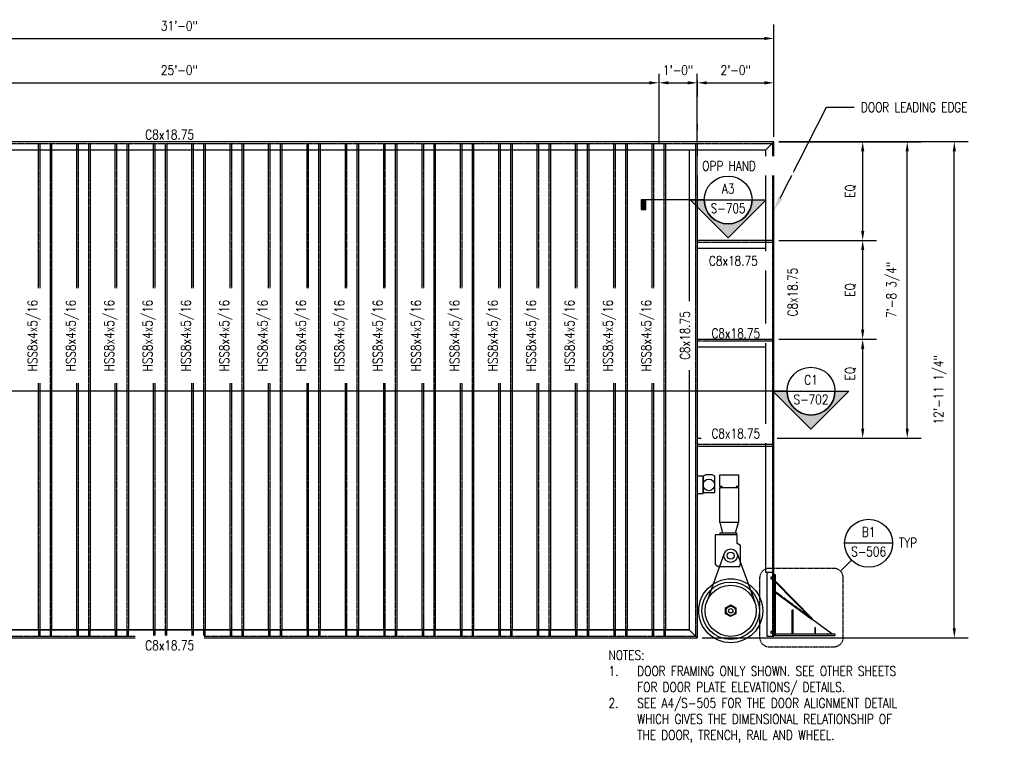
# Model space of a CAD drawing. Header units: inches. Extents: x -1492 to 2382, y 58 to 289.
# Tile 3 of 4: x 238 to 546, y 58 to 289. Entities that reach past the tile are written whole.
import ezdxf
from ezdxf import colors
from ezdxf.entities.mleader import LeaderData, LeaderLine
from ezdxf.enums import TextEntityAlignment as Align
from ezdxf.math import Vec2, Vec3

# ---------------------------------------------------------------- set-up
doc = ezdxf.new("R2010")
doc.units = ezdxf.units.IN
doc.header["$MEASUREMENT"] = 0
doc.linetypes.add('HIDDEN', pattern=[0.375, 0.25, -0.125])
doc.linetypes.add('Hidden 3_32_', pattern=[0.140625, 0.09375, -0.046875])
for name, color, linetype in [('A-ANNO-DIMS', 1, 'Continuous'), ('A-ANNO-SYMB', 2, 'Continuous'), ('A-ANNO-SYMB-HDLN', 2, 'HIDDEN'), ('A-DETL-HDLN', 1, 'Hidden 3_32_'), ('A-DETL-MEDM', 3, 'Continuous'), ('A-DETL-THIN', 1, 'Continuous'), ('G-ANNO-REFR', 2, 'Continuous'), ('G-ANNO-SYMB', 2, 'Continuous'), ('G-ANNO-TEXT', 2, 'Continuous'), ('G-ANNO-TTLB-TEXT', 3, 'Continuous'), ('S-ANNO-SYMB', 2, 'Continuous'), ('S-ANNO-TEXT', 2, 'Continuous'), ('S-DETL-HDLN', 90, 'Hidden 3_32_'), ('S-DETL-MEDM', 33, 'Continuous'), ('S-DETL-THIN', 1, 'Continuous')]:
    doc.layers.add(name, color=color, linetype=linetype)
doc.styles.add('AEC_COMN_TITLE', font='romans.shx', dxfattribs={"width": 0.8, "height": 0.1875})
doc.styles.add('Annotative', font='romans.shx', dxfattribs={"width": 0.8, "height": 0.125})
doc.styles.add('Arial', font='romans.shx', dxfattribs={"width": 0.8})
doc.styles.add('ROMANS', font='romans.shx', dxfattribs={"width": 0.8})
doc.dimstyles.new('Annotative', dxfattribs={"dimscale": 0, "dimtxt": 0.125, "dimasz": 0.125, "dimexe": 0.18, "dimexo": 0.0625, "dimgap": 0.09, "dimtad": 1, "dimdec": 3, "dimzin": 3, "dimdsep": 46, "dimlunit": 4, "dimtxsty": 'Annotative', "dimcen": 0.09, "dimclrt": 2, "dimazin": 2, "dimtfac": 1, "dimtdec": 3, "dimtmove": 1, "dimatfit": 3, "dimfxl": 1, "dimtfill": 1, "dimfrac": 2, "dimtolj": 1, "dimtzin": 0, "dimarcsym": 0})

# ---------------------------------------------------------------- blocks, each defined once
blk = doc.blocks.new('*D20')
at = {"layer": 'A-ANNO-DIMS', "color": 0, "lineweight": -2, "transparency": 16777216}
for p, q in [((475.76, 251.32), (535, 251.32)), ((530.68, 99.04), (530.68, 248.32)), ((451.76, 96.04), (535, 96.04))]:
    blk.add_line(p, q, dxfattribs=at)
at = {"layer": 'A-ANNO-DIMS', "color": 0, "transparency": 16777216}
for points in [[(530.18, 248.32), (531.18, 248.32), (530.68, 251.32)], [(530.18, 99.04), (531.18, 99.04), (530.68, 96.04)]]:
    blk.add_solid(points, dxfattribs=at)
at = {"layer": 'Defpoints', "color": 0, "transparency": 16777216}
for p in [(474.26, 251.32), (530.68, 251.32), (450.26, 96.04)]:
    blk.add_point(p, dxfattribs=at)
at = {"layer": 'A-ANNO-DIMS', "color": 2, "lineweight": -3, "transparency": 16777216, "insert": (526.24, 173.68), "char_height": 3, "width": 29.0206, "attachment_point": 5, "rotation": 90, "style": 'Annotative'}
blk.add_mtext('\\A1;12\'-11 1/4"', dxfattribs=at)
blk = doc.blocks.new('*D15')
at = {"layer": 'A-ANNO-DIMS', "color": 0, "lineweight": -2, "transparency": 16777216}
for p, q in [((475.76, 189.47), (506.34, 189.47)), ((502.02, 161.54), (502.02, 186.47)), ((475.76, 158.54), (506.34, 158.54))]:
    blk.add_line(p, q, dxfattribs=at)
at = {"layer": 'A-ANNO-DIMS', "color": 0, "transparency": 16777216}
for points in [[(501.52, 186.47), (502.52, 186.47), (502.02, 189.47)], [(501.52, 161.54), (502.52, 161.54), (502.02, 158.54)]]:
    blk.add_solid(points, dxfattribs=at)
at = {"layer": 'Defpoints', "color": 0, "transparency": 16777216}
for p in [(474.26, 189.47), (502.02, 189.47), (474.26, 158.54)]:
    blk.add_point(p, dxfattribs=at)
at = {"layer": 'A-ANNO-DIMS', "color": 2, "lineweight": -3, "transparency": 16777216, "insert": (498.21, 178.74), "char_height": 3, "width": 5.6036, "attachment_point": 5, "rotation": 90, "style": 'Annotative'}
blk.add_mtext('\\A1;EQ', dxfattribs=at)
blk = doc.blocks.new('*D14')
at = {"layer": 'A-ANNO-DIMS', "color": 0, "lineweight": -2, "transparency": 16777216}
for p, q in [((475.76, 220.39), (506.34, 220.39)), ((502.02, 192.47), (502.02, 217.39)), ((475.76, 189.47), (506.34, 189.47))]:
    blk.add_line(p, q, dxfattribs=at)
at = {"layer": 'A-ANNO-DIMS', "color": 0, "transparency": 16777216}
for points in [[(501.52, 217.39), (502.52, 217.39), (502.02, 220.39)], [(501.52, 192.47), (502.52, 192.47), (502.02, 189.47)]]:
    blk.add_solid(points, dxfattribs=at)
at = {"layer": 'Defpoints', "color": 0, "transparency": 16777216}
for p in [(474.26, 220.39), (502.02, 220.39), (474.26, 189.47)]:
    blk.add_point(p, dxfattribs=at)
at = {"layer": 'A-ANNO-DIMS', "color": 2, "lineweight": -3, "transparency": 16777216, "insert": (498.21, 204.93), "char_height": 3, "width": 5.6036, "attachment_point": 5, "rotation": 90, "style": 'Annotative'}
blk.add_mtext('\\A1;EQ', dxfattribs=at)
blk = doc.blocks.new('*D13')
at = {"layer": 'A-ANNO-DIMS', "color": 0, "lineweight": -2, "transparency": 16777216}
for p, q in [((475.76, 251.32), (506.34, 251.32)), ((502.02, 223.39), (502.02, 248.32)), ((475.76, 220.39), (506.34, 220.39))]:
    blk.add_line(p, q, dxfattribs=at)
at = {"layer": 'A-ANNO-DIMS', "color": 0, "transparency": 16777216}
for points in [[(501.52, 248.32), (502.52, 248.32), (502.02, 251.32)], [(501.52, 223.39), (502.52, 223.39), (502.02, 220.39)]]:
    blk.add_solid(points, dxfattribs=at)
at = {"layer": 'Defpoints', "color": 0, "transparency": 16777216}
for p in [(474.26, 251.32), (502.02, 251.32), (474.26, 220.39)]:
    blk.add_point(p, dxfattribs=at)
at = {"layer": 'A-ANNO-DIMS', "color": 2, "lineweight": -3, "transparency": 16777216, "insert": (498.21, 235.85), "char_height": 3, "width": 5.6036, "attachment_point": 5, "rotation": 90, "style": 'Annotative'}
blk.add_mtext('\\A1;EQ', dxfattribs=at)
blk = doc.blocks.new('*D12')
at = {"layer": 'A-ANNO-DIMS', "color": 0, "lineweight": -2, "transparency": 16777216}
for p, q in [((475.76, 251.29), (520.28, 251.29)), ((515.96, 161.54), (515.96, 248.29)), ((475.26, 158.54), (520.28, 158.54))]:
    blk.add_line(p, q, dxfattribs=at)
at = {"layer": 'A-ANNO-DIMS', "color": 0, "transparency": 16777216}
for points in [[(515.46, 248.29), (516.46, 248.29), (515.96, 251.29)], [(515.46, 161.54), (516.46, 161.54), (515.96, 158.54)]]:
    blk.add_solid(points, dxfattribs=at)
at = {"layer": 'Defpoints', "color": 0, "transparency": 16777216}
for p in [(474.26, 251.29), (515.96, 251.29), (473.76, 158.54)]:
    blk.add_point(p, dxfattribs=at)
at = {"layer": 'A-ANNO-DIMS', "color": 2, "lineweight": -3, "transparency": 16777216, "insert": (511.51, 204.92), "char_height": 3, "width": 23.594, "attachment_point": 5, "rotation": 90, "style": 'Annotative'}
blk.add_mtext('\\A1;7\'-8 3/4"', dxfattribs=at)
blk = doc.blocks.new('*D11')
at = {"layer": 'A-ANNO-DIMS', "color": 0, "lineweight": -2, "transparency": 16777216}
for p, q in [((102.26, 252.82), (102.26, 287.93)), ((474.26, 252.82), (474.26, 287.93)), ((105.26, 283.61), (471.26, 283.61))]:
    blk.add_line(p, q, dxfattribs=at)
at = {"layer": 'A-ANNO-DIMS', "color": 0, "transparency": 16777216}
for points in [[(105.26, 284.11), (105.26, 283.11), (102.26, 283.61)], [(471.26, 284.11), (471.26, 283.11), (474.26, 283.61)]]:
    blk.add_solid(points, dxfattribs=at)
at = {"layer": 'Defpoints', "color": 0, "transparency": 16777216}
for p in [(474.26, 283.61), (102.26, 251.32), (474.26, 251.32)]:
    blk.add_point(p, dxfattribs=at)
at = {"layer": 'A-ANNO-DIMS', "color": 2, "lineweight": -3, "transparency": 16777216, "insert": (288.26, 287.56), "char_height": 3, "width": 51.0381, "attachment_point": 5, "style": 'Annotative'}
blk.add_mtext('\\A1;31\'-0"', dxfattribs=at)
blk = doc.blocks.new('*D8')
at = {"layer": 'A-ANNO-DIMS', "color": 0, "lineweight": -2, "transparency": 16777216}
for p, q in [((138.26, 250.29), (138.26, 274.05)), ((141.26, 269.73), (435.26, 269.73)), ((438.26, 270.35), (438.26, 265.41))]:
    blk.add_line(p, q, dxfattribs=at)
at = {"layer": 'A-ANNO-DIMS', "color": 0, "transparency": 16777216}
for points in [[(141.26, 270.23), (141.26, 269.23), (138.26, 269.73)], [(435.26, 270.23), (435.26, 269.23), (438.26, 269.73)]]:
    blk.add_solid(points, dxfattribs=at)
at = {"layer": 'Defpoints', "color": 0, "transparency": 16777216}
for p in [(438.26, 271.85), (438.26, 269.73), (138.26, 248.79)]:
    blk.add_point(p, dxfattribs=at)
at = {"layer": 'A-ANNO-DIMS', "color": 2, "lineweight": -3, "transparency": 16777216, "insert": (288.26, 273.68), "char_height": 3, "width": 72.3746, "attachment_point": 5, "style": 'Annotative'}
blk.add_mtext('\\A1;25\'-0"', dxfattribs=at)
blk = doc.blocks.new('*D7')
at = {"layer": 'A-ANNO-DIMS', "color": 0, "lineweight": -2, "transparency": 16777216}
for p, q in [((438.26, 270.35), (438.26, 265.41)), ((441.26, 269.73), (447.26, 269.73)), ((450.26, 270.35), (450.26, 265.41))]:
    blk.add_line(p, q, dxfattribs=at)
at = {"layer": 'A-ANNO-DIMS', "color": 0, "transparency": 16777216}
for points in [[(441.26, 270.23), (441.26, 269.23), (438.26, 269.73)], [(447.26, 270.23), (447.26, 269.23), (450.26, 269.73)]]:
    blk.add_solid(points, dxfattribs=at)
at = {"layer": 'Defpoints', "color": 0, "transparency": 16777216}
for p in [(438.26, 271.85), (450.26, 271.85), (450.26, 269.73)]:
    blk.add_point(p, dxfattribs=at)
at = {"layer": 'A-ANNO-DIMS', "color": 2, "lineweight": -3, "transparency": 16777216, "insert": (444.26, 273.68), "char_height": 3, "width": 12.3279, "attachment_point": 5, "style": 'Annotative'}
blk.add_mtext('\\A1;1\'-0"', dxfattribs=at)
blk = doc.blocks.new('*D6')
at = {"layer": 'A-ANNO-DIMS', "color": 0, "lineweight": -2, "transparency": 16777216}
for p, q in [((474.26, 252.82), (474.26, 274.05)), ((450.26, 270.35), (450.26, 265.41)), ((453.26, 269.73), (471.26, 269.73))]:
    blk.add_line(p, q, dxfattribs=at)
at = {"layer": 'A-ANNO-DIMS', "color": 0, "transparency": 16777216}
for points in [[(453.26, 270.23), (453.26, 269.23), (450.26, 269.73)], [(471.26, 270.23), (471.26, 269.23), (474.26, 269.73)]]:
    blk.add_solid(points, dxfattribs=at)
at = {"layer": 'Defpoints', "color": 0, "transparency": 16777216}
for p in [(450.26, 271.85), (474.26, 269.73), (474.26, 251.32)]:
    blk.add_point(p, dxfattribs=at)
at = {"layer": 'A-ANNO-DIMS', "color": 2, "lineweight": -3, "transparency": 16777216, "insert": (462.26, 273.68), "char_height": 3, "width": 23.698, "attachment_point": 5, "style": 'Annotative'}
blk.add_mtext('\\A1;2\'-0"', dxfattribs=at)
blk = doc.blocks.new('*U28')
at = {"lineweight": -3}
h = blk.add_hatch(color=256, dxfattribs=at)
edge = h.paths.add_edge_path()
edge.add_line((0.312, 0), (0.495, 0))
edge.add_line((0.495, 0), (0, -0.495))
edge.add_line((0, -0.495), (-0.495, 0))
edge.add_line((-0.495, 0), (-0.312, 0))
edge.add_arc((0, 0), 0.312, 180, 360)
blk.add_hatch(color=256, dxfattribs=at).paths.add_polyline_path([(-1.071, 0), (-1.133, 0), (-1.133, -0.125), (-1.071, -0.125)])
for p, q in [((-0.312, 0), (0.312, 0)), ((0, -0.495), (0.495, 0)), ((-0.495, 0), (0, -0.495))]:
    blk.add_line(p, q, dxfattribs=at)
at = {"linetype": 'Continuous', "lineweight": -3}
blk.add_line((-0.312, 0), (-1.133, 0), dxfattribs=at)
at = {"lineweight": -3, "flags": 128}
blk.add_lwpolyline([(0.312, 0), (0.495, 0), (0, -0.495), (-0.495, 0), (-0.312, 0, 1), (0.312, 0)], format="xyb", close=True, dxfattribs=at)
blk.add_lwpolyline([(-1.071, 0), (-1.133, 0), (-1.133, -0.125), (-1.071, -0.125), (-1.071, 0)], close=True, dxfattribs=at)
blk.add_lwpolyline([(0.312, -0.016), (0.312, -0.016)], dxfattribs=at)
blk.add_lwpolyline([(0.312, -0.016), (0.312, -0.016)], dxfattribs=at)
at = {"lineweight": -3}
blk.add_circle((0, 0), 0.312, dxfattribs=at)
at = {"linetype": 'Continuous', "lineweight": -3, "style": 'Arial'}
blk.add_attdef('X#', text='', height=0.0938, dxfattribs=at).set_placement((0, 0.047), align=Align.BOTTOM_CENTER)
blk.add_attdef('X-###', text='', height=0.0938, dxfattribs=at).set_placement((0, -0.047), align=Align.TOP_CENTER)
blk = doc.blocks.new('*U29')
at = {"lineweight": -3}
h = blk.add_hatch(color=256, dxfattribs=at)
edge = h.paths.add_edge_path()
edge.add_line((0.312, 0), (0.495, 0))
edge.add_line((0.495, 0), (0, -0.495))
edge.add_line((0, -0.495), (-0.495, 0))
edge.add_line((-0.495, 0), (-0.312, 0))
edge.add_arc((0, 0), 0.312, 180, 360)
blk.add_hatch(color=256, dxfattribs=at).paths.add_polyline_path([(-15.997, 0), (-16.059, 0), (-16.059, -0.125), (-15.997, -0.125)])
for p, q in [((-0.312, 0), (0.312, 0)), ((0, -0.495), (0.495, 0)), ((-0.495, 0), (0, -0.495))]:
    blk.add_line(p, q, dxfattribs=at)
at = {"linetype": 'Continuous', "lineweight": -3}
blk.add_line((-0.312, 0), (-16.059, 0), dxfattribs=at)
at = {"lineweight": -3, "flags": 128}
blk.add_lwpolyline([(0.312, 0), (0.495, 0), (0, -0.495), (-0.495, 0), (-0.312, 0, 1), (0.312, 0)], format="xyb", close=True, dxfattribs=at)
blk.add_lwpolyline([(-15.997, 0), (-16.059, 0), (-16.059, -0.125), (-15.997, -0.125), (-15.997, 0)], close=True, dxfattribs=at)
blk.add_lwpolyline([(0.312, -0.016), (0.312, -0.016)], dxfattribs=at)
blk.add_lwpolyline([(0.312, -0.016), (0.312, -0.016)], dxfattribs=at)
at = {"lineweight": -3}
blk.add_circle((0, 0), 0.312, dxfattribs=at)
at = {"linetype": 'Continuous', "lineweight": -3, "style": 'Arial'}
blk.add_attdef('X#', text='', height=0.0938, dxfattribs=at).set_placement((0, 0.047), align=Align.BOTTOM_CENTER)
blk.add_attdef('X-###', text='', height=0.0938, dxfattribs=at).set_placement((0, -0.047), align=Align.TOP_CENTER)
blk = doc.blocks.new('Detail Callout AEC')
at = {"color": 0, "linetype": 'ByBlock', "lineweight": -3, "transparency": 16777216}
blk.add_line((0.25, 0), (-0.25, 0), dxfattribs=at)
blk.add_circle((0, 0), 0.25, dxfattribs=at)
at = {"color": 0, "linetype": 'ByBlock', "lineweight": -3, "transparency": 16777216, "style": 'AEC_COMN_TITLE'}
for tag, p in [('VIEWNUMBER', (0, 0.051)), ('SHEETNUMBER', (0, -0.126))]:
    blk.add_attdef(tag, text='', height=0.0938, dxfattribs=at).set_placement(p, align=Align.CENTER)

msp = doc.modelspace()

# ---------------------------------------------------------------- linework, layer by layer
at = {"layer": 'A-ANNO-SYMB', "lineweight": -3}
msp.add_line((495.0768, 116.9309), (498.5525, 120.3798), dxfattribs=at)
at = {"layer": 'A-ANNO-SYMB-HDLN', "lineweight": -3}
msp.add_lwpolyline([(472.7903, 93.2494), (492.9555, 93.2494, 0.41421356), (495.9555, 96.2494), (495.9555, 114.8095, 0.41421356), (492.9555, 117.8095), (472.7903, 117.8095, 0.41421356), (469.7903, 114.8095), (469.7903, 96.2494, 0.41421356)], format="xyb", close=True, dxfattribs=at)
at = {"layer": 'A-DETL-HDLN', "lineweight": -3}
for p, q in [((450.262, 256.7946), (450.262, 254.7946)), ((244.1995, 248.7946), (244.1995, 250.7946)), ((244.6995, 96.5446), (244.6995, 250.7946)), ((247.8245, 250.7946), (247.8245, 96.5446)), ((248.3245, 250.7946), (248.3245, 248.7946)), ((256.1995, 248.7946), (256.1995, 250.7946)), ((256.6995, 96.5446), (256.6995, 250.7946)), ((259.8245, 250.7946), (259.8245, 96.5446)), ((260.3245, 250.7946), (260.3245, 248.7946)), ((268.1995, 248.7946), (268.1995, 250.7946)), ((268.6995, 96.5446), (268.6995, 250.7946)), ((271.8245, 250.7946), (271.8245, 96.5446)), ((272.3245, 250.7946), (272.3245, 248.7946)), ((280.1995, 248.7946), (280.1995, 250.7946)), ((280.6995, 96.5446), (280.6995, 250.7946)), ((283.8245, 250.7946), (283.8245, 96.5446)), ((284.3245, 250.7946), (284.3245, 248.7946)), ((292.1995, 248.7946), (292.1995, 250.7946)), ((292.6995, 96.5446), (292.6995, 250.7946)), ((295.8245, 250.7946), (295.8245, 96.5446)), ((296.3245, 250.7946), (296.3245, 248.7946)), ((304.1995, 248.7946), (304.1995, 250.7946)), ((304.6995, 96.5446), (304.6995, 250.7946)), ((307.8245, 250.7946), (307.8245, 96.5446)), ((308.3245, 250.7946), (308.3245, 248.7946)), ((316.1995, 248.7946), (316.1995, 250.7946)), ((316.6995, 96.5446), (316.6995, 250.7946)), ((319.8245, 250.7946), (319.8245, 96.5446)), ((320.3245, 250.7946), (320.3245, 248.7946)), ((328.1995, 248.7946), (328.1995, 250.7946)), ((328.6995, 96.5446), (328.6995, 250.7946)), ((331.8245, 250.7946), (331.8245, 96.5446)), ((332.3245, 250.7946), (332.3245, 248.7946)), ((340.1995, 248.7946), (340.1995, 250.7946)), ((340.6995, 96.5446), (340.6995, 250.7946)), ((343.8245, 250.7946), (343.8245, 96.5446)), ((344.3245, 250.7946), (344.3245, 248.7946)), ((352.1995, 248.7946), (352.1995, 250.7946)), ((352.6995, 96.5446), (352.6995, 250.7946)), ((355.8245, 250.7946), (355.8245, 96.5446)), ((356.3245, 250.7946), (356.3245, 248.7946)), ((364.1995, 248.7946), (364.1995, 250.7946)), ((364.6995, 96.5446), (364.6995, 250.7946)), ((367.8245, 250.7946), (367.8245, 96.5446)), ((368.3245, 250.7946), (368.3245, 248.7946)), ((376.1995, 248.7946), (376.1995, 250.7946)), ((376.6995, 96.5446), (376.6995, 250.7946)), ((379.8245, 250.7946), (379.8245, 96.5446)), ((380.3245, 250.7946), (380.3245, 248.7946)), ((388.1995, 248.7946), (388.1995, 250.7946)), ((388.6995, 96.5446), (388.6995, 250.7946)), ((391.8245, 250.7946), (391.8245, 96.5446)), ((392.3245, 250.7946), (392.3245, 248.7946)), ((400.1995, 248.7946), (400.1995, 250.7946)), ((400.6995, 96.5446), (400.6995, 250.7946)), ((403.8245, 250.7946), (403.8245, 96.5446)), ((404.3245, 250.7946), (404.3245, 248.7946)), ((412.1995, 248.7946), (412.1995, 250.7946)), ((412.6995, 96.5446), (412.6995, 250.7946)), ((415.8245, 250.7946), (415.8245, 96.5446)), ((416.3245, 250.7946), (416.3245, 248.7946)), ((424.1995, 248.7946), (424.1995, 250.7946)), ((424.6995, 96.5446), (424.6995, 250.7946)), ((427.8245, 250.7946), (427.8245, 96.5446)), ((428.3245, 250.7946), (428.3245, 248.7946)), ((436.1995, 248.7946), (436.1995, 250.7946)), ((436.6995, 96.5446), (436.6995, 250.7946)), ((439.8245, 250.7946), (439.8245, 96.5446)), ((440.3245, 250.7946), (440.3245, 248.7946)), ((449.762, 250.7946), (449.762, 96.5525)), ((450.262, 250.7946), (450.262, 248.7946)), ((450.262, 219.8918), (473.762, 219.8918)), ((473.762, 220.3918), (471.762, 220.3918)), ((473.762, 156.5446), (450.262, 156.5446)), ((471.762, 156.0446), (473.762, 156.0446)), ((126.762, 96.5446), (449.77, 96.5446)), ((244.1995, 98.5445), (244.1995, 96.5446)), ((248.3245, 96.5446), (248.3245, 98.5445)), ((256.1995, 98.5445), (256.1995, 96.5446)), ((260.3245, 96.5446), (260.3245, 98.5445)), ((268.1995, 98.5445), (268.1995, 96.5446)), ((272.3245, 96.5446), (272.3245, 98.5445)), ((280.1995, 98.5445), (280.1995, 96.5446)), ((284.3245, 96.5446), (284.3245, 98.5445)), ((292.1995, 98.5445), (292.1995, 96.5446)), ((296.3245, 96.5446), (296.3245, 98.5445)), ((304.1995, 98.5445), (304.1995, 96.5446)), ((308.3245, 96.5446), (308.3245, 98.5445)), ((316.1995, 98.5445), (316.1995, 96.5446)), ((320.3245, 96.5446), (320.3245, 98.5445)), ((328.1995, 98.5445), (328.1995, 96.5446)), ((332.3245, 96.5446), (332.3245, 98.5445)), ((340.1995, 98.5445), (340.1995, 96.5446)), ((344.3245, 96.5446), (344.3245, 98.5445)), ((352.1995, 98.5445), (352.1995, 96.5446)), ((356.3245, 96.5446), (356.3245, 98.5445)), ((364.1995, 98.5445), (364.1995, 96.5446)), ((368.3245, 96.5446), (368.3245, 98.5445)), ((376.1995, 98.5445), (376.1995, 96.5446)), ((380.3245, 96.5446), (380.3245, 98.5445)), ((388.1995, 98.5445), (388.1995, 96.5446)), ((392.3245, 96.5446), (392.3245, 98.5445)), ((400.1995, 98.5445), (400.1995, 96.5446)), ((404.3245, 96.5446), (404.3245, 98.5445)), ((412.1995, 98.5445), (412.1995, 96.5446)), ((416.3245, 96.5446), (416.3245, 98.5445)), ((424.1995, 98.5445), (424.1995, 96.5446)), ((428.3245, 96.5446), (428.3245, 98.5445)), ((436.1995, 98.5445), (436.1995, 96.5446)), ((440.3245, 96.5446), (440.3245, 98.5445))]:
    msp.add_line(p, q, dxfattribs=at)
at = {"layer": 'A-DETL-MEDM', "lineweight": -3}
for p, q in [((471.762, 248.7946), (474.262, 251.2946)), ((104.762, 248.7946), (471.762, 248.7946)), ((244.1995, 98.5445), (244.1995, 248.7946)), ((248.3245, 248.7946), (248.3245, 98.5445)), ((256.1995, 98.5445), (256.1995, 248.7946)), ((260.3245, 248.7946), (260.3245, 98.5445)), ((268.1995, 98.5445), (268.1995, 248.7946)), ((272.3245, 248.7946), (272.3245, 98.5445)), ((280.1995, 98.5445), (280.1995, 248.7946)), ((284.3245, 248.7946), (284.3245, 98.5445)), ((292.1995, 98.5445), (292.1995, 248.7946)), ((296.3245, 248.7946), (296.3245, 98.5445)), ((304.1995, 98.5445), (304.1995, 248.7946)), ((308.3245, 248.7946), (308.3245, 98.5445)), ((316.1995, 98.5445), (316.1995, 248.7946)), ((320.3245, 248.7946), (320.3245, 98.5445)), ((328.1995, 98.5445), (328.1995, 248.7946)), ((332.3245, 248.7946), (332.3245, 98.5445)), ((340.1995, 98.5445), (340.1995, 248.7946)), ((344.3245, 248.7946), (344.3245, 98.5445)), ((352.1995, 98.5445), (352.1995, 248.7946)), ((356.3245, 248.7946), (356.3245, 98.5445)), ((364.1995, 98.5445), (364.1995, 248.7946)), ((368.3245, 248.7946), (368.3245, 98.5445)), ((376.1995, 98.5445), (376.1995, 248.7946)), ((380.3245, 248.7946), (380.3245, 98.5445)), ((388.1995, 98.5445), (388.1995, 248.7946)), ((392.3245, 248.7946), (392.3245, 98.5445)), ((400.1995, 98.5445), (400.1995, 248.7946)), ((404.3245, 248.7946), (404.3245, 98.5445)), ((412.1995, 98.5445), (412.1995, 248.7946)), ((416.3245, 248.7946), (416.3245, 98.5445)), ((424.1995, 98.5445), (424.1995, 248.7946)), ((428.3245, 248.7946), (428.3245, 98.5445)), ((436.1995, 98.5445), (436.1995, 248.7946)), ((440.3245, 248.7946), (440.3245, 98.5445)), ((447.762, 248.7946), (447.762, 98.5445)), ((450.262, 248.7946), (450.262, 96.0446)), ((471.762, 116.5446), (471.762, 248.7946)), ((471.762, 220.3918), (450.262, 220.3918)), ((471.762, 217.8918), (450.262, 217.8918)), ((452.1022, 146.6243), (450.2813, 146.6243)), ((450.2813, 146.6243), (450.2813, 141.2115)), ((452.1022, 146.6243), (452.0866, 141.5226)), ((452.927, 147.0754), (452.1022, 146.6243)), ((452.1022, 141.2115), (452.1022, 146.6243)), ((454.9191, 147.0754), (452.927, 147.0754)), ((455.775, 146.6243), (454.9191, 147.0754)), ((455.775, 141.5226), (455.775, 146.6243)), ((457.3186, 143.4285), (457.3186, 147.122)), ((457.3186, 147.122), (463.173, 147.122)), ((463.173, 147.122), (463.173, 143.4285)), ((457.297, 132.1262), (457.297, 143.0923)), ((457.297, 143.0923), (463.173, 143.0923)), ((458.1064, 143.4285), (457.3186, 143.4285)), ((458.1064, 143.0923), (458.1064, 143.4285)), ((463.173, 143.4285), (462.4672, 143.4285)), ((462.4672, 143.4285), (462.4672, 143.0923)), ((463.173, 143.0923), (463.173, 132.1262)), ((450.2813, 141.2115), (452.1022, 141.2115)), ((452.0866, 141.5226), (455.775, 141.5226)), ((463.173, 132.1262), (457.297, 132.1262)), ((457.297, 132.1262), (458.1861, 128.8935)), ((462.2549, 128.8935), (463.173, 132.1262)), ((462.7272, 128.3071), (455.8396, 128.3071)), ((455.8396, 128.3071), (455.8396, 119.1045)), ((457.4446, 128.3071), (457.4446, 128.8935)), ((457.4446, 128.8935), (462.5086, 128.8935)), ((462.5086, 128.8935), (462.5086, 128.3071)), ((462.7272, 125.622), (462.7272, 128.3071)), ((463.8263, 124.9873), (462.7272, 125.622)), ((463.8263, 119.1289), (463.8263, 124.9873)), ((458.7422, 122.5065), (453.2398, 107.3202)), ((462.7352, 122.5065), (468.2375, 107.3202)), ((455.8396, 119.1045), (456.7677, 118.3478)), ((456.7677, 118.3478), (463.4355, 118.3478)), ((463.4355, 118.3478), (463.8263, 119.1289)), ((474.262, 116.5446), (471.762, 116.5446)), ((472.035, 116.5446), (472.035, 96.5446)), ((459.1077, 105.4529), (460.7387, 106.3608)), ((459.1077, 103.5787), (459.1077, 105.4529)), ((460.7387, 106.3608), (462.3671, 105.4529)), ((462.3671, 105.4529), (462.3671, 103.5787)), ((460.714, 102.7712), (459.1077, 103.5787)), ((462.3671, 103.5787), (460.714, 102.7712)), ((126.262, 96.0446), (450.262, 96.0446)), ((447.762, 98.5445), (128.762, 98.5445)), ((128.762, 98.5445), (447.762, 98.5445)), ((447.762, 98.5525), (450.262, 96.0525)), ((472.035, 96.5446), (474.262, 96.5446))]:
    msp.add_line(p, q, dxfattribs=at)
for centre, radius in [((453.8919, 143.9334), 1.8221), ((453.8763, 143.949), 0.011), ((460.7387, 121.7831), 2.1235), ((460.7387, 121.7831), 1.0962), ((460.7387, 104.5331), 10), ((460.7387, 104.5331), 9), ((460.7387, 104.5331), 8), ((460.7387, 104.5331), 1.4682), ((460.7387, 104.5331), 0.6916)]:
    msp.add_circle(centre, radius, dxfattribs=at)
at = {"layer": 'A-DETL-THIN', "lineweight": -3}
for p, q in [((438.262, 272.5189), (438.262, 250.5946)), ((450.262, 251.0946), (450.262, 272.5189)), ((475.762, 251.2946), (509.1517, 251.2946)), ((475.262, 158.5446), (504.1625, 158.5446))]:
    msp.add_line(p, q, dxfattribs=at)
at = {"layer": 'G-ANNO-TTLB-TEXT', "lineweight": -3}
for p, q in [((450.262, 158.5446), (471.762, 158.5446)), ((450.262, 156.0446), (471.762, 156.0446))]:
    msp.add_line(p, q, dxfattribs=at)
at = {"layer": 'S-DETL-HDLN', "lineweight": -3}
for p, q in [((474.762, 110.2946), (474.8603, 110.4693)), ((474.8603, 110.4693), (486.3549, 101.9918))]:
    msp.add_line(p, q, dxfattribs=at)
at = {"layer": 'S-DETL-MEDM', "lineweight": -3}
for p, q in [((474.762, 115.7946), (474.262, 115.7946)), ((474.262, 115.7946), (474.262, 96.7946)), ((474.762, 96.7946), (474.762, 115.7946)), ((486.3549, 101.9918), (474.762, 113.7834)), ((474.762, 113.5268), (486.2566, 101.8171)), ((492.3731, 97.2946), (474.762, 110.2946)), ((474.762, 110.2946), (486.2566, 101.8171)), ((480.012, 104.7945), (480.262, 104.7945)), ((480.012, 97.2946), (480.012, 104.7945)), ((480.262, 97.2946), (480.262, 104.7945)), ((480.262, 103.7945), (480.012, 103.7945)), ((486.2566, 101.8171), (486.3549, 101.9918)), ((487.012, 99.2934), (487.262, 99.2934)), ((487.012, 99.2934), (487.012, 97.2946)), ((487.262, 97.2946), (487.262, 99.2934)), ((474.262, 96.7946), (493.262, 96.7946)), ((474.762, 97.2946), (493.262, 97.2946)), ((487.262, 98.2934), (487.012, 98.2934)), ((491.262, 96.7946), (491.262, 97.2946)), ((493.262, 97.2946), (493.262, 96.7946))]:
    msp.add_line(p, q, dxfattribs=at)
at = {"layer": 'S-DETL-THIN', "lineweight": -3}
for p, q in [((473.3386, 115.0446), (473.3386, 114.5446)), ((474.5491, 115.0446), (473.3386, 115.0446)), ((473.3386, 114.5446), (474.5491, 114.5446)), ((474.762, 115.3055), (474.5491, 115.0446)), ((474.5491, 114.5446), (474.762, 114.2836)), ((473.3386, 98.015), (473.3386, 97.515)), ((474.5491, 98.015), (473.3386, 98.015)), ((473.3386, 97.515), (474.5491, 97.515)), ((474.762, 98.2759), (474.5491, 98.015)), ((474.5491, 97.515), (474.762, 97.2541))]:
    msp.add_line(p, q, dxfattribs=at)

# ---------------------------------------------------------------- block references
at = {"layer": 'G-ANNO-REFR', "lineweight": -3}
ref = msp.add_blockref('Detail Callout AEC', (503.8763, 125.6625), dxfattribs=dict(at, xscale=29.99993999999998, yscale=29.99993999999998, zscale=29.99993999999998))
ref.add_attrib('VIEWNUMBER', 'B1', dxfattribs={"layer": 'S-ANNO-TEXT', "color": 1, "transparency": 16777216, "height": 3, "style": 'ROMANS', "width": 0.8}).set_placement((503.8763, 126.7875), align=Align.BOTTOM_CENTER)
ref.add_attrib('SHEETNUMBER', 'S-506', dxfattribs={"layer": 'S-ANNO-TEXT', "color": 1, "transparency": 16777216, "height": 3, "style": 'ROMANS', "width": 0.8}).set_placement((503.8763, 121.535), align=Align.CENTER)

# ---------------------------------------------------------------- texts
at = {"layer": 'G-ANNO-TEXT', "lineweight": -3, "insert": (481.5906, 204.2477), "char_height": 3, "width": 18.53692, "attachment_point": 8, "rotation": 90, "line_spacing_factor": 0.981704, "style": 'Annotative', "bg_fill": 2}
msp.add_mtext('\\pxqc,t3.2,6.4,9.6,12.8,16,19.2,22.4,25.6,28.8,32,35.2,38.4,41.6,44.8,48,51.2,54.4,57.6,60.8,64,67.2,70.4,73.6,76.8,80,83.2,86.4,89.6,92.8,96,99.2,102.4;{C8x18.75}', dxfattribs=at)
at = {"layer": 'G-ANNO-TEXT', "lineweight": -3, "insert": (422.5131, 92.1552), "char_height": 3, "width": 102.652624, "attachment_point": 1, "style": 'Annotative'}
msp.add_mtext('NOTES:\\P\\pxi-3,l3,t3;1.^IDOOR FRAMING ONLY SHOWN. SEE OTHER SHEETS FOR DOOR PLATE ELEVATIONS/ DETAILS.\\P2.^ISEE A4/S-505 FOR THE DOOR ALIGNMENT DETAIL WHICH GIVES THE DIMENSIONAL RELATIONSHIP OF THE DOOR, TRENCH, RAIL AND WHEEL. ', dxfattribs=at)

# ---------------------------------------------------------------- dimensions: what is measured, and where the dimension line sits
at = {"layer": 'A-ANNO-DIMS', "lineweight": -3}
dim = msp.add_linear_dim(base=(450.262, 269.7301), p1=(438.262, 271.8514), p2=(450.262, 271.8514), dimstyle='Annotative', override={"dimpost": '\\X', "dimtfill": 0}, dxfattribs=at)
dim.commit()
dim.dimension.update_dxf_attribs({"geometry": '*D7', "text_midpoint": (444.262, 269.7301), "dimtype": 160})
dim = msp.add_linear_dim(base=(474.262, 269.7301), p1=(450.262, 271.8514), p2=(474.262, 251.3154), dimstyle='Annotative', override={"dimpost": '\\X', "dimtfill": 0}, dxfattribs=at)
dim.commit()
dim.dimension.update_dxf_attribs({"geometry": '*D6', "text_midpoint": (462.262, 273.6758)})
dim = msp.add_linear_dim(base=(502.0171, 251.3154), p1=(474.262, 220.3918), p2=(474.262, 251.3154), angle=90, text='EQ', dimstyle='Annotative', override={"dimpost": '\\X', "dimtfill": 0}, dxfattribs=at)
dim.commit()
dim.dimension.update_dxf_attribs({"geometry": '*D13', "text_midpoint": (498.2143, 235.8536)})

# ---------------------------------------------------------------- leaders
at = {"layer": 'G-ANNO-TEXT', "lineweight": -3}
ml = msp.add_multileader_mtext('Standard', dxfattribs=at)
ml.set_content('\\pxt3.2,6.4,9.6,12.8,16,19.2,22.4,25.6,28.8,32,35.2,38.4,41.6,44.8,48,51.2,54.4,57.6,60.8,64,67.2,70.4,73.6,76.8,80,83.2,86.4,89.6,92.8,96,99.2,102.4;{\\C256;DOOR LEADING EDGE}', color=2, style='Annotative')
ml.set_leader_properties(color=1)
ml.build(insert=Vec2(0, 0))
ml.multileader.update_dxf_attribs({"dogleg_length": 0.36, "arrow_head_size": 4.32, "scale": 24})
ctx = ml.context
ctx.base_point, ctx.scale, ctx.char_height, ctx.arrow_head_size, ctx.landing_gap_size, ctx.plane_origin = Vec3(499.3202, 262.0858), 24, 3, 4.32, 2.16, Vec3(472.8412, 232.7742)
notes = []
notes.append((ctx, [(0, (1, 1, 0), (490.6802, 262.0858), (1, 0), 8.64, [(0, [(474.262, 229.7742)], 0, [])])]))
ctx.mtext.insert, ctx.mtext.width, ctx.mtext.flow_direction = Vec3(501.4802, 263.5858), 39.257429, 5
for ctx, leaders in notes:
    for number, flags, end, landing, length, lines in leaders:
        leader = LeaderData()
        leader.index, (leader.has_last_leader_line, leader.has_dogleg_vector, leader.attachment_direction) = number, flags
        leader.last_leader_point, leader.dogleg_vector, leader.dogleg_length = Vec3(end), Vec3(landing), length
        for number, points, colour, breaks in lines:
            line = LeaderLine()
            line.index, line.vertices, line.color, line.breaks = number, Vec3.list(points), colors.encode_raw_color(colour), breaks
            leader.lines.append(line)
        ctx.leaders.append(leader)

# ---------------------------------------------------------------- next in the draw order: texts
at = {"layer": 'G-ANNO-TEXT', "lineweight": -3, "char_height": 3, "width": 18.53692, "line_spacing_factor": 0.981704, "style": 'Annotative', "bg_fill": 2}
for insert, attachment_point in [((285.2355, 252.017), 8), ((461.5602, 212.5363), 8), ((462.3239, 189.824), 8), ((462.3239, 158.4907), 8), ((285.2355, 95.2181), 2)]:
    msp.add_mtext('\\pxqc,t3.2,6.4,9.6,12.8,16,19.2,22.4,25.6,28.8,32,35.2,38.4,41.6,44.8,48,51.2,54.4,57.6,60.8,64,67.2,70.4,73.6,76.8,80,83.2,86.4,89.6,92.8,96,99.2,102.4;{C8x18.75}', dxfattribs=dict(at, insert=insert, attachment_point=attachment_point))
at = {"layer": 'G-ANNO-TEXT', "lineweight": -3, "char_height": 3, "width": 26.614375, "attachment_point": 8, "rotation": 90, "line_spacing_factor": 0.981704, "style": 'Annotative', "bg_fill": 2}
for insert in [(244.8295, 190.6431), (256.8295, 190.6431), (268.8295, 190.6431), (280.8295, 190.6431), (292.8295, 190.6431), (304.8295, 190.6431), (316.8295, 190.6431), (328.8295, 190.6431), (340.8295, 190.6431), (352.8295, 190.6431), (364.8295, 190.6431), (376.8295, 190.6431), (388.8295, 190.6431), (400.8295, 190.6431), (412.8295, 190.6431), (424.8295, 190.6431), (436.8295, 190.6431)]:
    msp.add_mtext('\\pxqc,t3.2,6.4,9.6,12.8,16,19.2,22.4,25.6,28.8,32,35.2,38.4,41.6,44.8,48,51.2,54.4,57.6,60.8,64,67.2,70.4,73.6,76.8,80,83.2,86.4,89.6,92.8,96,99.2,102.4;{HSS8x4x5/16}', dxfattribs=dict(at, insert=insert))

# ---------------------------------------------------------------- next in the draw order: linework, layer by layer
at = {"layer": 'A-DETL-HDLN', "lineweight": -3}
for p, q in [((102.7828, 250.7946), (473.762, 250.7946)), ((473.762, 250.7946), (473.762, 96.5446)), ((473.762, 189.4682), (471.762, 189.4682))]:
    msp.add_line(p, q, dxfattribs=at)
at = {"layer": 'A-DETL-MEDM', "lineweight": -3}
for p, q in [((474.262, 251.3154), (102.262, 251.3154)), ((474.262, 96.5446), (474.262, 251.3154))]:
    msp.add_line(p, q, dxfattribs=at)

# ---------------------------------------------------------------- next in the draw order: dimensions: what is measured, and where the dimension line sits
at = {"layer": 'A-ANNO-DIMS', "lineweight": -3}
for base, p1, p2, picture, middle in [((474.262, 283.6131), (102.262, 251.3154), (474.262, 251.3154), '*D11', (288.262, 287.5588)), ((438.262, 269.7301), (138.262, 248.7946), (438.262, 271.8514), '*D8', (288.262, 273.6758))]:
    dim = msp.add_linear_dim(base=base, p1=p1, p2=p2, dimstyle='Annotative', override={"dimpost": '\\X', "dimtfill": 0}, dxfattribs=at)
    dim.commit()
    dim.dimension.update_dxf_attribs({"geometry": picture, "text_midpoint": middle})
for base, p1, p2, picture, middle in [((530.6844, 251.3154), (450.262, 96.0446), (474.262, 251.3154), '*D20', (526.2386, 173.68)), ((515.9586, 251.2946), (473.762, 158.5446), (474.262, 251.2946), '*D12', (511.5129, 204.9196))]:
    dim = msp.add_linear_dim(base=base, p1=p1, p2=p2, angle=90, dimstyle='Annotative', override={"dimpost": '\\X', "dimtfill": 0}, dxfattribs=at)
    dim.commit()
    dim.dimension.update_dxf_attribs({"geometry": picture, "text_midpoint": middle})
dim = msp.add_linear_dim(base=(502.0171, 220.3918), p1=(474.262, 189.4682), p2=(474.262, 220.3918), angle=90, text='EQ', dimstyle='Annotative', override={"dimpost": '\\X', "dimtfill": 0}, dxfattribs=at)
dim.commit()
dim.dimension.update_dxf_attribs({"geometry": '*D14', "text_midpoint": (498.2143, 204.93)})
dim = msp.add_linear_dim(base=(502.0171, 189.4682), p1=(474.262, 158.5446), p2=(474.262, 189.4682), angle=90, text='EQ', dimstyle='Annotative', override={"dimpost": '\\X', "dimtfill": 0}, dxfattribs=at)
dim.commit()
dim.dimension.update_dxf_attribs({"geometry": '*D15', "text_midpoint": (502.0171, 178.7353), "dimtype": 160})

# ---------------------------------------------------------------- next in the draw order: leaders
at = {"layer": 'G-ANNO-TEXT', "lineweight": -3}
ml = msp.add_multileader_mtext('Standard', dxfattribs=at)
ml.set_content('{\\C256;DOOR TRAILING EDGE}', color=2, style='Annotative')
ml.set_leader_properties(color=1)
ml.build(insert=Vec2(0, 0))
ml.multileader.update_dxf_attribs({"dogleg_length": 0.36, "arrow_head_size": 4.32, "scale": 24})
ctx = ml.context
ctx.base_point, ctx.scale, ctx.char_height, ctx.arrow_head_size, ctx.landing_gap_size, ctx.plane_origin = Vec3(22.4943, 261.2965), 24, 3, 4.32, 2.16, Vec3(2.992, 232.9849)
notes = []
notes.append((ctx, [(1, (1, 1, 0), (73.5115, 261.2965), (-1, 0), 8.64, [(0, [(102.262, 232.9849)], 0, [])])]))
ctx.mtext.insert, ctx.mtext.width, ctx.mtext.flow_direction = Vec3(24.6543, 262.7965), 39.533812, 5
for ctx, leaders in notes:
    for number, flags, end, landing, length, lines in leaders:
        leader = LeaderData()
        leader.index, (leader.has_last_leader_line, leader.has_dogleg_vector, leader.attachment_direction) = number, flags
        leader.last_leader_point, leader.dogleg_vector, leader.dogleg_length = Vec3(end), Vec3(landing), length
        for number, points, colour, breaks in lines:
            line = LeaderLine()
            line.index, line.vertices, line.color, line.breaks = number, Vec3.list(points), colors.encode_raw_color(colour), breaks
            leader.lines.append(line)
        ctx.leaders.append(leader)

# ---------------------------------------------------------------- next in the draw order: texts
at = {"layer": 'G-ANNO-TEXT', "lineweight": -3, "insert": (451.8556, 245.2424), "char_height": 3, "width": 26.961748, "attachment_point": 1, "line_spacing_factor": 0.981704, "style": 'Annotative', "bg_fill": 2}
msp.add_mtext('\\pxt3.2,6.4,9.6,12.8,16,19.2,22.4,25.6,28.8,32,35.2,38.4,41.6,44.8,48,51.2,54.4,57.6,60.8,64,67.2,70.4,73.6,76.8,80,83.2,86.4,89.6,92.8,96,99.2,102.4;OPP HAND', dxfattribs=at)
at = {"layer": 'G-ANNO-TEXT', "lineweight": -3, "insert": (447.9606, 190.6431), "char_height": 3, "width": 18.53692, "attachment_point": 8, "rotation": 90, "line_spacing_factor": 0.981704, "style": 'Annotative', "bg_fill": 2}
msp.add_mtext('\\pxqc,t3.2,6.4,9.6,12.8,16,19.2,22.4,25.6,28.8,32,35.2,38.4,41.6,44.8,48,51.2,54.4,57.6,60.8,64,67.2,70.4,73.6,76.8,80,83.2,86.4,89.6,92.8,96,99.2,102.4;{C8x18.75}', dxfattribs=at)
at = {"layer": 'G-ANNO-TEXT', "lineweight": -3, "insert": (513.3537, 127.3127), "char_height": 3, "width": 6.367294, "attachment_point": 1, "line_spacing_factor": 0.981704, "style": 'Annotative', "bg_fill": 3, "box_fill_scale": 1.5, "bg_fill_color": 256, "bg_fill_transparency": 0}
msp.add_mtext('\\pxt3.2,6.4,9.6,12.8,16,19.2,22.4,25.6,28.8,32,35.2,38.4,41.6,44.8,48,51.2,54.4,57.6,60.8,64,67.2,70.4,73.6,76.8,80,83.2,86.4,89.6,92.8,96,99.2,102.4;TYP', dxfattribs=at)

# ---------------------------------------------------------------- next in the draw order: linework, layer by layer
at = {"layer": 'A-DETL-HDLN', "lineweight": -3}
msp.add_line((450.262, 188.9682), (473.762, 188.9682), dxfattribs=at)
at = {"layer": 'A-DETL-MEDM', "lineweight": -3}
for p, q in [((471.762, 189.4682), (450.262, 189.4682)), ((471.762, 186.9682), (450.262, 186.9682))]:
    msp.add_line(p, q, dxfattribs=at)

# ---------------------------------------------------------------- next in the draw order: block references
at = {"layer": 'G-ANNO-SYMB', "lineweight": -3}
ref = msp.add_blockref('*U28', (459.9306, 233.0877), dxfattribs=dict(at, xscale=24, yscale=24, zscale=24))
ref.add_attrib('X-###', 'S-705', dxfattribs={"layer": 'S-ANNO-SYMB', "color": 1, "linetype": 'Continuous', "lineweight": -2, "height": 3, "style": 'ROMANS', "width": 0.8}).set_placement((459.9306, 231.9627), align=Align.TOP_CENTER)
ref.add_attrib('X#', 'A3', dxfattribs={"layer": 'S-ANNO-TEXT', "color": 1, "linetype": 'Continuous', "lineweight": -2, "height": 3, "style": 'ROMANS', "width": 0.8}).set_placement((459.9306, 234.2127), align=Align.BOTTOM_CENTER)
ref = msp.add_blockref('*U29', (485.84, 173.2621), dxfattribs=dict(at, xscale=24, yscale=24, zscale=24))
ref.add_attrib('X-###', 'S-702', dxfattribs={"layer": 'S-ANNO-SYMB', "color": 1, "linetype": 'Continuous', "lineweight": -2, "height": 3, "style": 'ROMANS', "width": 0.8}).set_placement((485.84, 172.1371), align=Align.TOP_CENTER)
ref.add_attrib('X#', 'C1', dxfattribs={"layer": 'S-ANNO-TEXT', "color": 1, "linetype": 'Continuous', "lineweight": -2, "height": 3, "style": 'ROMANS', "width": 0.8}).set_placement((485.84, 174.3871), align=Align.BOTTOM_CENTER)

doc.saveas('drawing.dxf')
